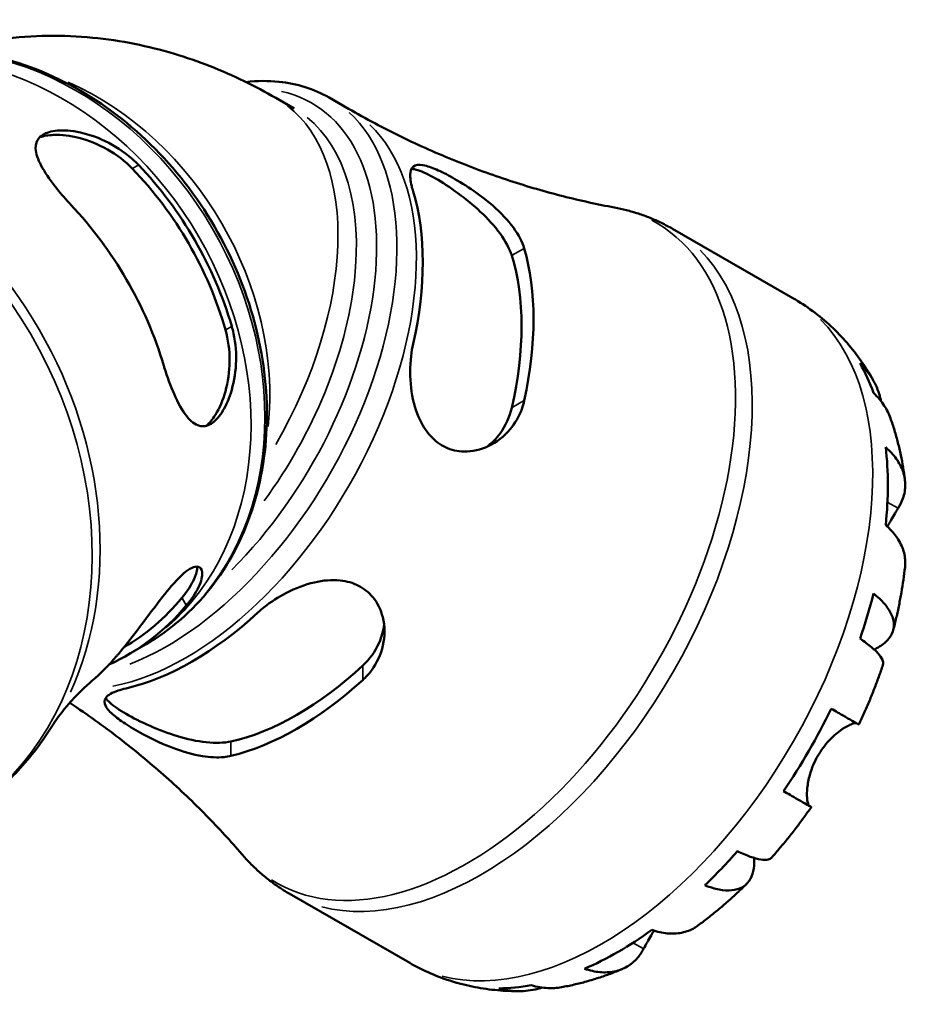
# Model space of a CAD drawing. Header units: millimetres. Extents: x 0 to 898, y 0 to 907.
# Tile 12 of 12: x 824 to 890, y 605 to 679. Entities that reach past the tile are written whole.
import ezdxf

# ---------------------------------------------------------------- set-up
doc = ezdxf.new("R2010")
doc.units = ezdxf.units.MM
doc.layers.add('Visible (ISO)', color=7, linetype='Continuous', lineweight=50)
doc.layers.add('Visible Narrow (ISO)', color=7, linetype='Continuous', lineweight=35)

msp = doc.modelspace()

# ---------------------------------------------------------------- linework, layer by layer
at = {"layer": 'Visible (ISO)'}
for p, q in [((842.918, 673.172), (844.307, 672.372)), ((846.947, 673.194), (848.418, 672.347)), ((872.889, 663.275), (881.99, 658.034)), ((833.121, 631.86), (832.081, 631.256)), ((843.945, 613.013), (853.046, 607.772))]:
    msp.add_line(p, q, dxfattribs=at)
for centre, major_axis, ratio, start_param, end_param in [((819.369, 652.379), (12.051, -20.766), 0.815969, 1.270483, 1.865651), ((819.369, 652.379), (12.374, -21.322), 0.815969, 1.278461, 1.857672), ((836.598, 650.709), (12.302, 21.363), 0.578093, 5.206248, 5.785459), ((813.769, 649.129), (-12.693, 21.873), 0.815969, 4.427554, 4.991765), ((844.518, 646.148), (-12.62, -21.915), 0.578093, 2.072155, 2.636366), ((844.518, 646.148), (-11.982, -20.807), 0.578093, 2.056677, 2.651845), ((868.79, 632.17), (14.381, 24.973), 0.578093, 5.823541, 5.953564), ((868.79, 632.17), (14.381, 24.973), 0.578093, 5.370605, 5.621102), ((819.369, 652.379), (12.051, -20.766), 0.815969, 0.001492, 0.294855), ((868.79, 632.17), (14.381, 24.973), 0.578093, 5.038143, 5.168166), ((819.369, 652.379), (12.374, -21.322), 0.815969, 6.203508, 6.570061), ((836.598, 650.709), (12.302, 21.363), 0.578093, 3.635452, 4.214663), ((813.769, 649.129), (12.693, -21.873), 0.815969, 0.152954, 0.279376), ((844.518, 646.148), (-11.982, -20.807), 0.578093, 0.485881, 1.081048), ((844.518, 646.148), (-12.62, -21.915), 0.578093, 0.501359, 1.06557), ((868.79, 632.17), (14.381, 24.973), 0.578093, 4.585207, 4.835704), ((868.79, 632.17), (14.381, 24.973), 0.578093, 4.252745, 4.382768), ((868.79, 632.17), (14.381, 24.973), 0.578093, 3.799809, 4.050306), ((868.79, 632.17), (-14.381, -24.973), 0.578093, 0.325754, 0.455777)]:
    msp.add_ellipse(centre, major_axis=major_axis, ratio=ratio, start_param=start_param, end_param=end_param, dxfattribs=at)
for points, knots in [([(818.202, 676.793), (818.329, 676.828), (818.455, 676.862), (820.996, 677.533), (823.412, 677.833), (828.015, 677.894), (830.204, 677.66), (834.29, 676.842), (836.192, 676.258), (839.735, 674.867), (841.379, 674.058), (842.918, 673.172)], [4.0758606, 4.0758606, 4.0758606, 4.0758606, 4.0840704, 4.0840704, 4.2411501, 4.2411501, 4.3982297, 4.3982297, 4.5553093, 4.5553093, 4.712389, 4.712389, 4.712389, 4.712389]), ([(833.121, 631.86), (834.978, 632.937), (836.625, 634.374), (839.344, 637.822), (840.41, 639.837), (841.864, 644.256), (842.241, 646.664), (842.262, 651.63), (841.9, 654.187), (840.471, 659.186), (839.402, 661.626), (836.665, 666.139), (834.996, 668.211), (831.227, 671.774), (829.127, 673.265), (824.707, 675.507), (822.389, 676.261), (817.781, 676.944), (815.491, 676.881), (811.574, 676.031), (809.905, 675.387), (808.376, 674.5)], [4.715118, 4.715118, 4.715118, 4.715118, 5.027908, 5.027908, 5.343181, 5.343181, 5.662985, 5.662985, 5.98576, 5.98576, 6.309672, 6.309672, 6.633812, 6.633812, 6.957632, 6.957632, 7.280096, 7.280096, 7.599218, 7.599218, 7.856711, 7.856711, 7.856711, 7.856711]), ([(840.674, 674.367), (841.522, 674.464), (842.354, 674.473), (844.52, 674.254), (845.806, 673.851), (846.947, 673.194)], [6.6630754, 6.6630754, 6.6630754, 6.6630754, 6.8131091, 6.8131091, 7.0666498, 7.0666498, 7.0666498, 7.0666498]), ([(868.51, 664.881), (867.246, 665.116), (865.948, 665.401), (863.304, 666.074), (861.959, 666.464), (859.245, 667.352), (857.876, 667.851), (855.141, 668.957), (853.774, 669.564), (851.069, 670.881), (849.73, 671.591), (848.418, 672.347)], [0.5828906, 0.5828906, 0.5828906, 0.5828906, 0.6230054, 0.6230054, 0.6631202, 0.6631202, 0.7032349, 0.7032349, 0.7433497, 0.7433497, 0.7834645, 0.7834645, 0.7834645, 0.7834645]), ([(827.424, 665.117), (827.394, 665.149), (827.363, 665.182), (827.333, 665.215), (826.943, 665.633), (826.583, 666.053), (825.824, 667.02), (825.46, 667.555), (824.949, 668.524), (824.797, 668.963), (824.769, 669.663), (824.854, 669.94), (825.249, 670.374), (825.543, 670.529), (826.348, 670.716), (826.856, 670.735), (828.073, 670.602), (828.788, 670.421), (830.216, 669.852), (830.928, 669.458), (831.924, 668.704), (832.254, 668.411), (832.555, 668.096)], [-0.013634, -0.013634, -0.013634, -0.013634, 0, 0, 0, 0.174245, 0.174245, 0.411811, 0.411811, 0.643908, 0.643908, 0.838956, 0.838956, 1.026176, 1.026176, 1.227439, 1.227439, 1.463493, 1.463493, 1.705207, 1.705207, 1.838039, 1.838039, 1.838039, 1.838039]), ([(825.087, 670.192), (825.386, 670.293), (825.743, 670.355), (826.732, 670.393), (827.409, 670.308), (828.742, 669.966), (829.495, 669.672), (830.903, 668.872), (831.557, 668.365), (832.08, 667.823)], [0.0709516, 0.0709516, 0.0709516, 0.0709516, 0.2126187, 0.2126187, 0.4252375, 0.4252375, 0.6544867, 0.6544867, 0.8837358, 0.8837358, 0.8837358, 0.8837358]), ([(853.304, 666.085), (853.26, 666.23), (853.222, 666.368), (853.093, 666.915), (853.058, 667.256), (853.127, 667.801), (853.245, 667.987), (853.658, 668.142), (853.937, 668.127), (854.604, 667.943), (854.954, 667.806), (855.749, 667.432), (856.181, 667.201), (857.196, 666.603), (857.774, 666.224), (859.01, 665.307), (859.652, 664.754), (860.696, 663.641), (861.112, 663.082), (861.523, 662.28), (861.623, 662.034), (861.693, 661.794)], [-1.958424, -1.958424, -1.958424, -1.958424, -1.892976, -1.892976, -1.687217, -1.687217, -1.46004, -1.46004, -1.251365, -1.251365, -1.083967, -1.083967, -0.917377, -0.917377, -0.710053, -0.710053, -0.454639, -0.454639, -0.215301, -0.215301, -0.107782, -0.107782, -0.107782, -0.107782]), ([(853.168, 667.795), (853.307, 667.793), (853.472, 667.763), (854.028, 667.586), (854.491, 667.363), (855.493, 666.786), (856.084, 666.403), (857.272, 665.531), (857.869, 665.042), (858.927, 664.053), (859.456, 663.479), (860.288, 662.332), (860.591, 661.757), (860.749, 661.251)], [1.410407, 1.410407, 1.410407, 1.410407, 1.524423, 1.524423, 1.737042, 1.737042, 1.949661, 1.949661, 2.16228, 2.16228, 2.391529, 2.391529, 2.620778, 2.620778, 2.620778, 2.620778]), ([(868.51, 664.881), (868.816, 664.824), (869.12, 664.757), (869.723, 664.603), (870.023, 664.516), (870.617, 664.322), (870.911, 664.215), (871.491, 663.98), (871.777, 663.853), (872.341, 663.578), (872.618, 663.431), (872.889, 663.275)], [0.5828906, 0.5828906, 0.5828906, 0.5828906, 0.6230054, 0.6230054, 0.6631202, 0.6631202, 0.7032349, 0.7032349, 0.7433497, 0.7433497, 0.7834645, 0.7834645, 0.7834645, 0.7834645]), ([(881.99, 658.034), (882.509, 657.735), (883.011, 657.406), (883.972, 656.696), (884.43, 656.314), (885.297, 655.508), (885.706, 655.083), (886.47, 654.199), (886.826, 653.741), (887.484, 652.798), (887.786, 652.314), (888.063, 651.821)], [0.7834645, 0.7834645, 0.7834645, 0.7834645, 0.8497278, 0.8497278, 0.9159911, 0.9159911, 0.9822544, 0.9822544, 1.0485178, 1.0485178, 1.1147811, 1.1147811, 1.1147811, 1.1147811]), ([(839.595, 655.903), (839.646, 655.728), (839.691, 655.549), (839.899, 654.603), (839.957, 653.806), (839.872, 652.262), (839.732, 651.517), (839.337, 650.283), (839.103, 649.776), (838.584, 648.985), (838.312, 648.7), (837.733, 648.346), (837.44, 648.299), (836.817, 648.462), (836.498, 648.718), (835.859, 649.523), (835.54, 650.103), (834.975, 651.389), (834.726, 652.07), (834.503, 652.795), (834.49, 652.838), (834.477, 652.88), (834.464, 652.923)], [-1.838326, -1.838326, -1.838326, -1.838326, -1.782619, -1.782619, -1.546192, -1.546192, -1.312535, -1.312535, -1.11363, -1.11363, -0.926789, -0.926789, -0.728776, -0.728776, -0.49393, -0.49393, -0.231496, -0.231496, 0, 0, 0, 0.013628, 0.013628, 0.013628, 0.013628]), ([(839.12, 655.629), (839.327, 654.906), (839.439, 654.086), (839.429, 652.466), (839.307, 651.666), (838.937, 650.339), (838.673, 649.71), (838.145, 648.866), (837.91, 648.584), (837.671, 648.374)], [0.8533062, 0.8533062, 0.8533062, 0.8533062, 1.0825554, 1.0825554, 1.3118046, 1.3118046, 1.5244233, 1.5244233, 1.6678451, 1.6678451, 1.6678451, 1.6678451]), ([(861.693, 650.283), (861.645, 650.065), (861.584, 649.852), (861.304, 649.076), (861.002, 648.559), (860.17, 647.569), (859.604, 647.132), (858.399, 646.564), (857.767, 646.417), (856.654, 646.444), (856.181, 646.551), (855.328, 646.957), (854.957, 647.236), (854.25, 648.001), (853.943, 648.502), (853.421, 649.734), (853.241, 650.482), (853.054, 652.05), (853.056, 652.871), (853.185, 653.967), (853.237, 654.277), (853.304, 654.573)], [-1.975304, -1.975304, -1.975304, -1.975304, -1.90223, -1.90223, -1.701498, -1.701498, -1.456387, -1.456387, -1.226872, -1.226872, -1.051621, -1.051621, -0.88879, -0.88879, -0.698032, -0.698032, -0.466889, -0.466889, -0.223371, -0.223371, -0.123905, -0.123905, -0.123905, -0.123905]), ([(887.07, 653.108), (887.407, 652.783), (887.697, 652.417), (888.157, 651.683), (888.366, 651.247), (888.576, 650.599), (888.627, 650.409), (888.669, 650.219)], [0.1707461, 0.1707461, 0.1707461, 0.1707461, 0.33284, 0.33284, 0.4994944, 0.4994944, 0.5661314, 0.5661314, 0.5661314, 0.5661314]), ([(889.365, 648.954), (889.243, 649.291), (889.082, 649.611), (888.688, 650.222), (888.411, 650.558), (888.084, 650.864)], [4.8768188, 4.8768188, 4.8768188, 4.8768188, 5.0170876, 5.0170876, 5.1791816, 5.1791816, 5.1791816, 5.1791816]), ([(860.749, 649.74), (860.591, 649.051), (860.288, 648.373), (859.579, 647.405), (859.231, 647.06), (858.859, 646.784)], [-0.8837358, -0.8837358, -0.8837358, -0.8837358, -0.6544867, -0.6544867, -0.4933293, -0.4933293, -0.4933293, -0.4933293]), ([(889.365, 648.954), (889.475, 648.648), (889.576, 648.34), (889.765, 647.723), (889.851, 647.413), (890.01, 646.792), (890.083, 646.481), (890.214, 645.856), (890.272, 645.543), (890.377, 644.917), (890.422, 644.603), (890.462, 644.289)], [1.239927, 1.239927, 1.239927, 1.239927, 1.2791868, 1.2791868, 1.3184466, 1.3184466, 1.3577065, 1.3577065, 1.3969663, 1.3969663, 1.4362261, 1.4362261, 1.4362261, 1.4362261]), ([(889.008, 646.756), (889.331, 646.474), (889.602, 646.173), (890.019, 645.591), (890.2, 645.256), (890.433, 644.571), (890.487, 644.221), (890.484, 643.579), (890.427, 643.227), (890.217, 642.63), (890.095, 642.381), (889.95, 642.148)], [0.1707531, 0.1707531, 0.1707531, 0.1707531, 0.3321515, 0.3321515, 0.4988882, 0.4988882, 0.6656248, 0.6656248, 0.8335114, 0.8335114, 0.9568737, 0.9568737, 0.9568737, 0.9568737]), ([(889.95, 642.148), (889.896, 642.063), (889.84, 641.971), (889.691, 641.728), (889.597, 641.57), (889.39, 641.218), (889.278, 641.022), (889.154, 640.796), (889.144, 640.777), (889.133, 640.757)], [-0.5764765, -0.5764765, -0.5764765, -0.5764765, -0.5296868, -0.5296868, -0.4605403, -0.4605403, -0.385624, -0.385624, -0.3786958, -0.3786958, -0.3786958, -0.3786958]), ([(890.466, 637.69), (890.478, 637.801), (890.485, 637.909), (890.487, 638.335), (890.433, 638.685), (890.2, 639.37), (890.019, 639.705), (889.602, 640.287), (889.331, 640.588), (889.008, 640.87)], [4.6640808, 4.6640808, 4.6640808, 4.6640808, 4.7191329, 4.7191329, 4.8858696, 4.8858696, 5.0526063, 5.0526063, 5.2140047, 5.2140047, 5.2140047, 5.2140047]), ([(830.892, 630.961), (830.937, 631.014), (830.983, 631.068), (831.478, 631.656), (831.959, 632.267), (832.923, 633.534), (833.404, 634.185), (834.324, 635.395), (834.765, 635.956), (835.464, 636.743), (835.732, 637.014), (836.193, 637.407), (836.389, 637.541), (836.76, 637.722), (836.925, 637.753), (837.236, 637.685), (837.342, 637.532), (837.396, 637.02), (837.305, 636.627), (836.885, 635.751), (836.573, 635.278), (836.16, 634.786)], [-2.068382, -2.068382, -2.068382, -2.068382, -2.043039, -2.043039, -1.798896, -1.798896, -1.559944, -1.559944, -1.332025, -1.332025, -1.17987, -1.17987, -1.049799, -1.049799, -0.903159, -0.903159, -0.697637, -0.697637, -0.449515, -0.449515, -0.217897, -0.217897, -0.217897, -0.217897]), ([(837.001, 637.732), (836.99, 637.479), (836.911, 637.165), (836.557, 636.366), (836.229, 635.858), (835.824, 635.367)], [0.4766914, 0.4766914, 0.4766914, 0.4766914, 0.6544867, 0.6544867, 0.8837358, 0.8837358, 0.8837358, 0.8837358]), ([(890.466, 637.69), (890.43, 637.371), (890.389, 637.053), (890.298, 636.416), (890.247, 636.098), (890.138, 635.462), (890.078, 635.144), (889.95, 634.51), (889.882, 634.193), (889.736, 633.56), (889.659, 633.244), (889.577, 632.929)], [1.7098706, 1.7098706, 1.7098706, 1.7098706, 1.7495004, 1.7495004, 1.7891303, 1.7891303, 1.8287601, 1.8287601, 1.8683899, 1.8683899, 1.9080198, 1.9080198, 1.9080198, 1.9080198]), ([(841.576, 634.26), (841.723, 634.396), (841.879, 634.529), (842.551, 635.066), (843.124, 635.437), (844.405, 636.097), (845.12, 636.373), (846.498, 636.693), (847.158, 636.752), (848.288, 636.635), (848.758, 636.503), (849.601, 636.072), (849.96, 635.782), (850.617, 634.99), (850.867, 634.468), (851.177, 633.221), (851.178, 632.481), (850.867, 631.097), (850.575, 630.449), (849.956, 629.618), (849.738, 629.377), (849.496, 629.157)], [-1.958424, -1.958424, -1.958424, -1.958424, -1.892976, -1.892976, -1.687217, -1.687217, -1.46004, -1.46004, -1.251365, -1.251365, -1.083967, -1.083967, -0.917377, -0.917377, -0.710053, -0.710053, -0.454639, -0.454639, -0.215301, -0.215301, -0.107782, -0.107782, -0.107782, -0.107782]), ([(888.084, 635.698), (888.411, 635.44), (888.688, 635.177), (889.116, 634.685), (889.304, 634.412), (889.554, 633.874), (889.617, 633.61), (889.634, 633.141), (889.589, 632.893), (889.373, 632.427), (889.203, 632.209), (888.798, 631.84), (888.527, 631.655), (888.18, 631.483), (888.159, 631.473), (888.138, 631.463)], [0.170746, 0.170746, 0.170746, 0.170746, 0.33284, 0.33284, 0.499494, 0.499494, 0.666149, 0.666149, 0.833209, 0.833209, 1.000269, 1.000269, 1.167973, 1.167973, 1.178678, 1.178678, 1.178678, 1.178678]), ([(851.106, 633.346), (851.053, 632.89), (850.929, 632.421), (850.447, 631.329), (850.012, 630.729), (849.496, 630.248)], [2.2317217, 2.2317217, 2.2317217, 2.2317217, 2.3915298, 2.3915298, 2.620779, 2.620779, 2.620779, 2.620779]), ([(888.799, 630.307), (888.827, 630.393), (888.825, 630.488), (888.759, 630.722), (888.667, 630.887), (888.366, 631.254), (888.157, 631.455), (887.697, 631.84), (887.407, 632.059), (887.07, 632.286)], [4.5615106, 4.5615106, 4.5615106, 4.5615106, 4.6837789, 4.6837789, 4.8504333, 4.8504333, 5.0170876, 5.0170876, 5.1791816, 5.1791816, 5.1791816, 5.1791816]), ([(832.081, 631.256), (832.069, 631.249), (832.056, 631.242), (832.031, 631.227), (832.018, 631.22), (831.993, 631.205), (831.981, 631.198), (831.956, 631.183), (831.943, 631.175), (831.918, 631.161), (831.905, 631.153), (831.893, 631.146)], [4.715118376, 4.715118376, 4.715118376, 4.715118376, 4.716852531, 4.716852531, 4.718586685, 4.718586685, 4.72032084, 4.72032084, 4.722054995, 4.722054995, 4.72378915, 4.72378915, 4.72378915, 4.72378915]), ([(888.8, 630.307), (888.697, 630.001), (888.591, 629.696), (888.37, 629.088), (888.257, 628.784), (888.021, 628.18), (887.9, 627.879), (887.65, 627.278), (887.522, 626.979), (887.257, 626.384), (887.122, 626.088), (886.983, 625.793)], [2.0184492, 2.0184492, 2.0184492, 2.0184492, 2.0573716, 2.0573716, 2.096294, 2.096294, 2.1352165, 2.1352165, 2.1741389, 2.1741389, 2.2130613, 2.2130613, 2.2130613, 2.2130613]), ([(829.033, 629.09), (828.737, 628.834), (828.458, 628.577), (827.938, 628.069), (827.698, 627.818), (827.258, 627.332), (827.058, 627.096), (826.7, 626.649), (826.542, 626.438), (826.266, 626.048), (826.148, 625.869), (826.049, 625.71)], [4.8680728, 4.8680728, 4.8680728, 4.8680728, 4.919115, 4.919115, 4.9701572, 4.9701572, 5.0211994, 5.0211994, 5.0722416, 5.0722416, 5.1232838, 5.1232838, 5.1232838, 5.1232838]), ([(839.54, 623.424), (839.375, 623.384), (839.201, 623.355), (838.517, 623.284), (837.961, 623.312), (836.66, 623.524), (835.903, 623.741), (834.444, 624.289), (833.739, 624.613), (832.574, 625.225), (832.104, 625.499), (831.299, 626.017), (830.968, 626.255), (830.394, 626.738), (830.184, 626.97), (829.938, 627.429), (829.951, 627.643), (830.257, 628.033), (830.566, 628.207), (831.193, 628.419), (831.396, 628.475), (831.62, 628.527)], [-1.975304, -1.975304, -1.975304, -1.975304, -1.90223, -1.90223, -1.701498, -1.701498, -1.456387, -1.456387, -1.226872, -1.226872, -1.051621, -1.051621, -0.88879, -0.88879, -0.698032, -0.698032, -0.466889, -0.466889, -0.223371, -0.223371, -0.123905, -0.123905, -0.123905, -0.123905]), ([(839.54, 624.515), (839.023, 624.401), (838.375, 624.376), (836.966, 624.526), (836.205, 624.698), (834.82, 625.12), (834.098, 625.392), (832.749, 625.985), (832.121, 626.304), (831.62, 626.593), (831.119, 626.881), (830.693, 627.169), (830.261, 627.559), (830.151, 627.686), (830.08, 627.804)], [-0.883736, -0.883736, -0.883736, -0.883736, -0.654487, -0.654487, -0.425237, -0.425237, -0.212619, -0.212619, 0, 0, 0, 0.212619, 0.212619, 0.326434, 0.326434, 0.326434, 0.326434]), ([(827.353, 627.435), (827.456, 627.366), (827.56, 627.297), (828.911, 626.389), (830.122, 625.512), (832.452, 623.701), (833.57, 622.768), (835.701, 620.866), (836.713, 619.898), (838.623, 617.95), (839.52, 616.969), (840.358, 615.994)], [3.9618625, 3.9618625, 3.9618625, 3.9618625, 3.9651719, 3.9651719, 4.0052866, 4.0052866, 4.0454014, 4.0454014, 4.0855162, 4.0855162, 4.1256309, 4.1256309, 4.1256309, 4.1256309]), ([(884.887, 626.992), (885.234, 626.792), (885.542, 626.615), (886.046, 626.326), (886.285, 626.189), (886.659, 625.975), (886.793, 625.898), (886.942, 625.814), (886.982, 625.792), (886.983, 625.793)], [0.1707531, 0.1707531, 0.1707531, 0.1707531, 0.3321515, 0.3321515, 0.4988882, 0.4988882, 0.6656248, 0.6656248, 0.8084116, 0.8084116, 0.8084116, 0.8084116]), ([(818.496, 618.343), (819.109, 618.699), (819.704, 619.085), (820.853, 619.915), (821.407, 620.359), (822.469, 621.3), (822.977, 621.797), (823.943, 622.839), (824.401, 623.384), (825.265, 624.517), (825.671, 625.104), (826.049, 625.71)], [4.7151184, 4.7151184, 4.7151184, 4.7151184, 4.7967515, 4.7967515, 4.8783845, 4.8783845, 4.9600176, 4.9600176, 5.0416507, 5.0416507, 5.1232838, 5.1232838, 5.1232838, 5.1232838]), ([(886.824, 625.881), (886.811, 625.885), (886.797, 625.887), (886.725, 625.895), (886.649, 625.886), (886.457, 625.832), (886.341, 625.787), (886.026, 625.632), (885.814, 625.506), (885.302, 625.133), (884.999, 624.87), (884.403, 624.227), (884.12, 623.847), (883.882, 623.435)], [-0.5577376, -0.5577376, -0.5577376, -0.5577376, -0.5384523, -0.5384523, -0.4638379, -0.4638379, -0.3862639, -0.3862639, -0.2784027, -0.2784027, -0.1427791, -0.1427791, 0, 0, 0, 0]), ([(883.882, 623.435), (883.752, 623.211), (883.637, 622.979), (883.431, 622.493), (883.344, 622.24), (883.176, 621.642), (883.115, 621.306), (883.053, 620.716), (883.049, 620.464), (883.073, 620.112), (883.092, 619.99), (883.142, 619.8), (883.172, 619.73), (883.224, 619.659), (883.242, 619.641), (883.262, 619.63)], [0, 0, 0, 0, 0.0777495, 0.0777495, 0.1608191, 0.1608191, 0.277838, 0.277838, 0.3882896, 0.3882896, 0.4654296, 0.4654296, 0.5403543, 0.5403543, 0.579532, 0.579532, 0.579532, 0.579532]), ([(883.262, 619.63), (883.327, 619.592), (883.368, 619.567), (883.395, 619.55), (883.354, 619.572), (883.193, 619.663), (883.059, 619.74), (882.685, 619.953), (882.446, 620.09), (881.942, 620.38), (881.634, 620.557), (881.287, 620.756)], [4.427884, 4.427884, 4.427884, 4.427884, 4.5512464, 4.5512464, 4.7191329, 4.7191329, 4.8858696, 4.8858696, 5.0526063, 5.0526063, 5.2140047, 5.2140047, 5.2140047, 5.2140047]), ([(883.383, 619.557), (883.197, 619.289), (883.008, 619.024), (882.624, 618.497), (882.43, 618.237), (882.035, 617.72), (881.835, 617.465), (881.429, 616.959), (881.223, 616.709), (880.807, 616.214), (880.595, 615.969), (880.382, 615.727)], [2.4993167, 2.4993167, 2.4993167, 2.4993167, 2.5382382, 2.5382382, 2.5771597, 2.5771597, 2.6160812, 2.6160812, 2.6550027, 2.6550027, 2.6939242, 2.6939242, 2.6939242, 2.6939242]), ([(843.945, 613.013), (843.674, 613.169), (843.408, 613.335), (842.887, 613.685), (842.634, 613.869), (842.139, 614.253), (841.899, 614.453), (841.433, 614.869), (841.207, 615.084), (840.771, 615.529), (840.561, 615.759), (840.358, 615.994)], [3.9250571, 3.9250571, 3.9250571, 3.9250571, 3.9651719, 3.9651719, 4.0052866, 4.0052866, 4.0454014, 4.0454014, 4.0855162, 4.0855162, 4.1256309, 4.1256309, 4.1256309, 4.1256309]), ([(879.06, 615.708), (879.061, 615.694), (879.062, 615.68), (879.085, 615.302), (879.06, 614.972), (878.941, 614.435), (878.837, 614.177), (878.539, 613.754), (878.346, 613.59), (877.93, 613.367), (877.668, 613.288), (877.076, 613.233), (876.745, 613.258), (876.103, 613.38), (875.736, 613.487), (875.349, 613.641)], [4.175506, 4.175506, 4.175506, 4.175506, 4.181955, 4.181955, 4.349659, 4.349659, 4.516719, 4.516719, 4.683779, 4.683779, 4.850433, 4.850433, 5.017088, 5.017088, 5.179182, 5.179182, 5.179182, 5.179182]), ([(877.795, 616.221), (878.161, 616.045), (878.496, 615.904), (879.061, 615.7), (879.34, 615.622), (879.81, 615.547), (880.001, 615.551), (880.237, 615.613), (880.321, 615.66), (880.381, 615.728)], [0.1707461, 0.1707461, 0.1707461, 0.1707461, 0.33284, 0.33284, 0.4994944, 0.4994944, 0.6661487, 0.6661487, 0.7878766, 0.7878766, 0.7878766, 0.7878766]), ([(878.5, 613.744), (878.267, 613.515), (878.032, 613.291), (877.557, 612.849), (877.317, 612.631), (876.831, 612.203), (876.586, 611.993), (876.09, 611.58), (875.84, 611.378), (875.334, 610.981), (875.078, 610.786), (874.82, 610.596)], [2.8043904, 2.8043904, 2.8043904, 2.8043904, 2.8440267, 2.8440267, 2.8836629, 2.8836629, 2.9232992, 2.9232992, 2.9629354, 2.9629354, 3.0025716, 3.0025716, 3.0025716, 3.0025716]), ([(871.336, 610.261), (871.742, 610.123), (872.139, 610.04), (872.853, 609.972), (873.234, 609.985), (873.946, 610.128), (874.276, 610.258), (874.643, 610.472), (874.732, 610.531), (874.82, 610.596)], [0.1707531, 0.1707531, 0.1707531, 0.1707531, 0.3321515, 0.3321515, 0.4988882, 0.4988882, 0.6656248, 0.6656248, 0.719411, 0.719411, 0.719411, 0.719411]), ([(871.495, 610.209), (871.451, 610.136), (871.407, 610.063), (871.253, 609.803), (871.15, 609.623), (870.957, 609.28), (870.869, 609.119), (870.764, 608.924), (870.74, 608.879), (870.717, 608.835)], [-2.1145077, -2.1145077, -2.1145077, -2.1145077, -2.0867477, -2.0867477, -2.0144067, -2.0144067, -1.9399427, -1.9399427, -1.916375, -1.916375, -1.916375, -1.916375]), ([(870.717, 608.835), (870.587, 608.593), (870.432, 608.361), (870.018, 607.879), (869.741, 607.652), (869.185, 607.326), (868.855, 607.196), (868.143, 607.053), (867.762, 607.04), (867.048, 607.108), (866.651, 607.192), (866.245, 607.329)], [4.427884, 4.427884, 4.427884, 4.427884, 4.5512464, 4.5512464, 4.7191329, 4.7191329, 4.8858696, 4.8858696, 5.0526063, 5.0526063, 5.2140047, 5.2140047, 5.2140047, 5.2140047]), ([(861.367, 605.637), (860.809, 605.632), (860.245, 605.654), (859.112, 605.754), (858.544, 605.833), (857.409, 606.052), (856.844, 606.192), (855.725, 606.537), (855.172, 606.74), (854.089, 607.211), (853.559, 607.477), (853.046, 607.772)], [3.5976517, 3.5976517, 3.5976517, 3.5976517, 3.6631328, 3.6631328, 3.7286139, 3.7286139, 3.7940949, 3.7940949, 3.859576, 3.859576, 3.9250571, 3.9250571, 3.9250571, 3.9250571]), ([(869.102, 607.308), (868.81, 607.186), (868.515, 607.069), (867.919, 606.847), (867.619, 606.742), (867.012, 606.544), (866.706, 606.451), (866.087, 606.28), (865.775, 606.2), (865.146, 606.056), (864.828, 605.991), (864.508, 605.934)], [3.2760903, 3.2760903, 3.2760903, 3.2760903, 3.3153553, 3.3153553, 3.3546203, 3.3546203, 3.3938852, 3.3938852, 3.4331502, 3.4331502, 3.4724152, 3.4724152, 3.4724152, 3.4724152]), ([(862.232, 606.087), (862.661, 605.958), (863.091, 605.887), (863.811, 605.853), (864.162, 605.873), (864.508, 605.934)], [0.1707461, 0.1707461, 0.1707461, 0.1707461, 0.33284, 0.33284, 0.4702106, 0.4702106, 0.4702106, 0.4702106]), ([(863.061, 605.907), (862.885, 605.852), (862.705, 605.804), (862.048, 605.664), (861.565, 605.625), (860.699, 605.655), (860.236, 605.722), (859.786, 605.85)], [4.7874072, 4.7874072, 4.7874072, 4.7874072, 4.8504333, 4.8504333, 5.0170876, 5.0170876, 5.1791816, 5.1791816, 5.1791816, 5.1791816])]:
    msp.add_open_spline(points, degree=3, knots=knots, dxfattribs=at)
at = {"layer": 'Visible Narrow (ISO)'}
for p, q in [((832.104, 667.837), (832.531, 668.083)), ((860.796, 661.278), (861.646, 661.767)), ((839.144, 655.643), (839.571, 655.889)), ((861.646, 650.256), (860.796, 649.767)), ((889.909, 642.172), (889.179, 642.592)), ((835.841, 635.337), (836.143, 634.815)), ((849.496, 630.194), (849.496, 629.211)), ((839.54, 623.478), (839.54, 624.46)), ((883.164, 619.686), (881.391, 620.708)), ((870.677, 608.858), (869.958, 609.272))]:
    msp.add_line(p, q, dxfattribs=at)
for centre, major_axis, ratio, start_param, end_param in [((820.749, 653.18), (-12.373, 21.32), 0.815969, 3.298672, 6.126106), ((819.709, 652.577), (12.373, -21.32), 0.815969, 0.15708, 2.984513), ((803.94, 643.426), (-14.556, 25.082), 0.815969, 3.298672, 6.126106), ((822.882, 654.418), (-11.354, 19.564), 0.815969, 3.984358, 5.44042), ((833.833, 652.301), (11.795, 20.482), 0.578093, 4.277107, 6.460098), ((831.63, 653.57), (11.288, 19.602), 0.578093, 4.708759, 6.200321), ((834.646, 651.833), (12.301, 21.361), 0.578093, 3.766725, 6.15074), ((833.019, 652.77), (11.288, 19.602), 0.578093, 4.525477, 6.190674), ((804.725, 643.881), (-14.447, 24.895), 0.815969, 3.666021, 5.758757), ((836.117, 650.986), (12.301, 21.361), 0.578093, 3.60436, 6.142194), ((797.505, 639.691), (14.556, -25.082), 0.815969, 0.15708, 2.984513), ((857.307, 638.783), (14.364, 24.943), 0.578093, 3.118156, 6.306622), ((858.417, 638.144), (-14.472, -25.131), 0.578093, 0.15708, 2.984513), ((867.518, 632.903), (14.472, 25.131), 0.578093, 3.298672, 6.126106)]:
    msp.add_ellipse(centre, major_axis=major_axis, ratio=ratio, start_param=start_param, end_param=end_param, dxfattribs=at)

doc.saveas('drawing.dxf')
